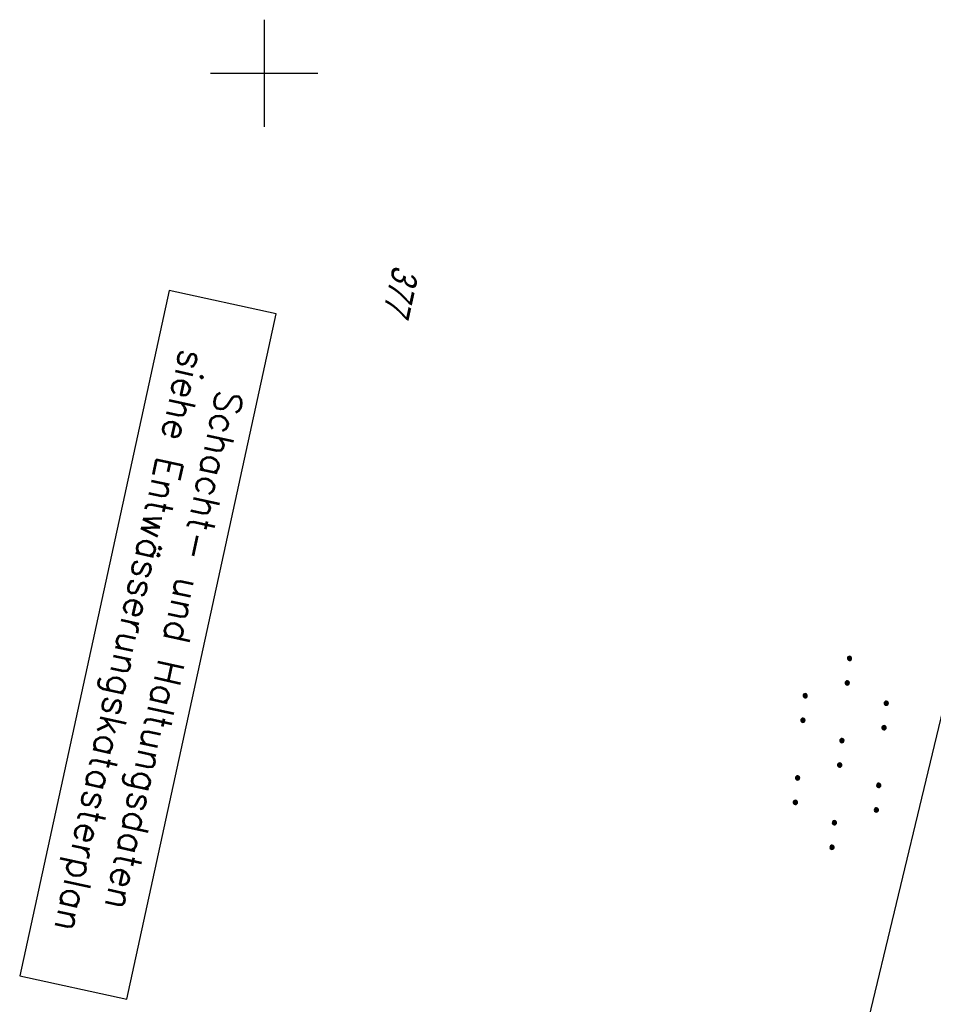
# Model space of a CAD drawing. Extents: x 510946 to 511423, y 462842 to 463807.
# Tile 9 of 33: x 511177 to 511262, y 463013 to 463105. Entities that reach past the tile are written whole.
import ezdxf

# ---------------------------------------------------------------- set-up
doc = ezdxf.new("R2010")
doc.units = 0
doc.header["$LTSCALE"] = 10
doc.header["$MEASUREMENT"] = 0
doc.linetypes.add('LT00', pattern=[0])
doc.layers.get('0').update_dxf_attribs({"linetype": 'LT00'})
for name, color, linetype in [('--EL_TEXT_KASTEN', 182, 'Continuous'), ('DFK_FLUR_NR', 250, 'LT00'), ('DFK_KATASTER', 250, 'LT00'), ('DFK_NUTZUNG', 250, 'LT00'), ('V105_RASTER', 250, 'LT00')]:
    doc.layers.add(name, color=color, linetype=linetype)
doc.styles.add('ROMANS', font='romans.shx', dxfattribs={"width": 0.8})
doc.styles.get("Standard").update_dxf_attribs({"font": 'ARIAL.TTF'})

# ---------------------------------------------------------------- blocks, each defined once
blk = doc.blocks.new('SYMB7110')
at = {"color": 0, "linetype": 'ByBlock'}
for p, q in [((-0.515, 0.392919), (-0.515, 0.367081)), ((-0.51, 0.362895), (-0.51, 0.397105)), ((-0.505, 0.399164), (-0.505, 0.360836)), ((-0.5, 0.360204), (-0.5, 0.399796)), ((-0.495, 0.399164), (-0.495, 0.360836)), ((-0.49, 0.362895), (-0.49, 0.397105)), ((-0.485, 0.392919), (-0.485, 0.367081)), ((-0.48, 0.379874), (-0.48, 0.380145)), ((-0.285, 0.392919), (-0.285, 0.367081)), ((-0.28, 0.362895), (-0.28, 0.397105)), ((-0.275, 0.399164), (-0.275, 0.360836)), ((-0.27, 0.360204), (-0.27, 0.399796)), ((-0.265, 0.399164), (-0.265, 0.360836)), ((-0.26, 0.362895), (-0.26, 0.397105)), ((-0.255, 0.392919), (-0.255, 0.367081)), ((-0.25, 0.379874), (-0.25, 0.380146)), ((0.255, 0.392919), (0.255, 0.367081)), ((0.26, 0.362895), (0.26, 0.397105)), ((0.265, 0.399164), (0.265, 0.360836)), ((0.27, 0.360204), (0.27, 0.399796)), ((0.275, 0.399164), (0.275, 0.360836)), ((0.28, 0.362895), (0.28, 0.397105)), ((0.285, 0.392919), (0.285, 0.367081)), ((0.29, 0.379874), (0.29, 0.380145)), ((0.485, 0.392919), (0.485, 0.367081)), ((0.49, 0.362895), (0.49, 0.397105)), ((0.495, 0.399164), (0.495, 0.360836)), ((0.5, 0.360204), (0.5, 0.399796)), ((0.505, 0.399164), (0.505, 0.360836)), ((0.51, 0.362895), (0.51, 0.397105)), ((0.515, 0.392919), (0.515, 0.367081)), ((0.52, 0.379874), (0.52, 0.380146)), ((-0.9, 0.012919), (-0.9, -0.012919)), ((-0.895, -0.017106), (-0.895, 0.017105)), ((-0.89, 0.019164), (-0.89, -0.019164)), ((-0.885, -0.019797), (-0.885, 0.019796)), ((-0.88, 0.019164), (-0.88, -0.019164)), ((-0.875, -0.017106), (-0.875, 0.017105)), ((-0.87, 0.012919), (-0.87, -0.012919)), ((-0.865, -0.000126), (-0.865, 0.000145)), ((-0.67, 0.012919), (-0.67, -0.012919)), ((-0.665, -0.017106), (-0.665, 0.017105)), ((-0.66, 0.019164), (-0.66, -0.019164)), ((-0.655, -0.019797), (-0.655, 0.019796)), ((-0.65, 0.019164), (-0.65, -0.019164)), ((-0.645, -0.017106), (-0.645, 0.017105)), ((-0.64, 0.012919), (-0.64, -0.012919)), ((-0.635, -0.000126), (-0.635, 0.000145)), ((-0.13, 0.012919), (-0.13, -0.012919)), ((-0.125, -0.017105), (-0.125, 0.017105)), ((-0.12, 0.019164), (-0.12, -0.019164)), ((-0.115, -0.019796), (-0.115, 0.019796)), ((-0.11, 0.019164), (-0.11, -0.019164)), ((-0.105, -0.017105), (-0.105, 0.017105)), ((-0.1, 0.012919), (-0.1, -0.012919)), ((-0.095, -0.000126), (-0.095, 0.000146)), ((0.1, 0.012919), (0.1, -0.012919)), ((0.105, -0.017105), (0.105, 0.017105)), ((0.11, 0.019164), (0.11, -0.019164)), ((0.115, -0.019796), (0.115, 0.019796)), ((0.12, 0.019164), (0.12, -0.019164)), ((0.125, -0.017105), (0.125, 0.017105)), ((0.13, 0.012919), (0.13, -0.012919)), ((0.135, -0.000126), (0.135, 0.000146)), ((0.64, 0.012919), (0.64, -0.012919)), ((0.645, -0.017105), (0.645, 0.017105)), ((0.65, 0.019164), (0.65, -0.019164)), ((0.655, -0.019796), (0.655, 0.019796)), ((0.66, 0.019164), (0.66, -0.019164)), ((0.665, -0.017105), (0.665, 0.017105)), ((0.67, 0.012919), (0.67, -0.012919)), ((0.675, -0.000126), (0.675, 0.000146)), ((0.87, 0.012919), (0.87, -0.012919)), ((0.875, -0.017105), (0.875, 0.017105)), ((0.88, 0.019164), (0.88, -0.019164)), ((0.885, -0.019796), (0.885, 0.019796)), ((0.89, 0.019164), (0.89, -0.019164)), ((0.895, -0.017105), (0.895, 0.017105)), ((0.9, 0.012919), (0.9, -0.012919)), ((0.905, -0.000126), (0.905, 0.000146)), ((-0.515, -0.367081), (-0.515, -0.392919)), ((-0.51, -0.397105), (-0.51, -0.362895)), ((-0.505, -0.360836), (-0.505, -0.399164)), ((-0.5, -0.399796), (-0.5, -0.360204)), ((-0.495, -0.360836), (-0.495, -0.399164)), ((-0.49, -0.397106), (-0.49, -0.362895)), ((-0.485, -0.367081), (-0.485, -0.392919)), ((-0.285, -0.367081), (-0.285, -0.392919)), ((-0.28, -0.397105), (-0.28, -0.362895)), ((-0.275, -0.360836), (-0.275, -0.399164)), ((-0.27, -0.399796), (-0.27, -0.360204)), ((-0.265, -0.360836), (-0.265, -0.399164)), ((-0.26, -0.397105), (-0.26, -0.362895)), ((-0.255, -0.367081), (-0.255, -0.392919)), ((0.255, -0.367081), (0.255, -0.392919)), ((0.26, -0.397105), (0.26, -0.362895)), ((0.265, -0.360836), (0.265, -0.399164)), ((0.27, -0.399796), (0.27, -0.360204)), ((0.275, -0.360836), (0.275, -0.399164)), ((0.28, -0.397105), (0.28, -0.362895)), ((0.285, -0.367081), (0.285, -0.392919)), ((0.485, -0.367081), (0.485, -0.392919)), ((0.49, -0.397105), (0.49, -0.362895)), ((0.495, -0.360836), (0.495, -0.399164)), ((0.5, -0.399796), (0.5, -0.360204)), ((0.505, -0.360836), (0.505, -0.399164)), ((0.51, -0.397105), (0.51, -0.362895)), ((0.515, -0.367081), (0.515, -0.392919)), ((-0.48, -0.380126), (-0.48, -0.379855)), ((-0.25, -0.380126), (-0.25, -0.379855)), ((0.29, -0.380126), (0.29, -0.379855)), ((0.52, -0.380126), (0.52, -0.379855))]:
    blk.add_line(p, q, dxfattribs=at)
for points in [[(-0.48, 0.38), (-0.481981, 0.388678), (-0.48753, 0.395637), (-0.49555, 0.399499), (-0.50445, 0.399499), (-0.51247, 0.395637), (-0.518019, 0.388678), (-0.52, 0.38), (-0.518019, 0.371322), (-0.51247, 0.364363), (-0.50445, 0.360501), (-0.49555, 0.360501), (-0.48753, 0.364363), (-0.481981, 0.371322), (-0.48, 0.38)], [(-0.25, 0.38), (-0.251981, 0.388678), (-0.25753, 0.395637), (-0.26555, 0.399499), (-0.27445, 0.399499), (-0.28247, 0.395637), (-0.288019, 0.388678), (-0.29, 0.38), (-0.288019, 0.371322), (-0.28247, 0.364363), (-0.27445, 0.360501), (-0.26555, 0.360501), (-0.25753, 0.364363), (-0.251981, 0.371322), (-0.25, 0.38)], [(0.29, 0.38), (0.288019, 0.388678), (0.28247, 0.395637), (0.27445, 0.399499), (0.26555, 0.399499), (0.25753, 0.395637), (0.251981, 0.388678), (0.25, 0.38), (0.251981, 0.371322), (0.25753, 0.364363), (0.26555, 0.360501), (0.27445, 0.360501), (0.28247, 0.364363), (0.288019, 0.371322), (0.29, 0.38)], [(0.52, 0.38), (0.518019, 0.388678), (0.51247, 0.395637), (0.50445, 0.399499), (0.495549, 0.399499), (0.48753, 0.395637), (0.481981, 0.388678), (0.48, 0.38), (0.481981, 0.371322), (0.48753, 0.364363), (0.495549, 0.360501), (0.50445, 0.360501), (0.51247, 0.364363), (0.518019, 0.371322), (0.52, 0.38)], [(-0.865, 0), (-0.866981, 0.008678), (-0.87253, 0.015637), (-0.88055, 0.019498), (-0.88945, 0.019498), (-0.89747, 0.015637), (-0.903019, 0.008678), (-0.905, 0)], [(-0.905, 0), (-0.903019, -0.008678), (-0.89747, -0.015637), (-0.88945, -0.019499), (-0.88055, -0.019499), (-0.87253, -0.015637), (-0.866981, -0.008678), (-0.865, 0)], [(-0.635, 0), (-0.636981, 0.008678), (-0.64253, 0.015637), (-0.65055, 0.019498), (-0.65945, 0.019498), (-0.66747, 0.015637), (-0.673019, 0.008678), (-0.675, 0)], [(-0.675, 0), (-0.673019, -0.008678), (-0.66747, -0.015637), (-0.65945, -0.019499), (-0.65055, -0.019499), (-0.64253, -0.015637), (-0.636981, -0.008678), (-0.635, 0)], [(-0.095, 0), (-0.096981, 0.008678), (-0.10253, 0.015637), (-0.11055, 0.019499), (-0.11945, 0.019499), (-0.12747, 0.015637), (-0.133019, 0.008678), (-0.135, 0)], [(-0.135, 0), (-0.133019, -0.008678), (-0.12747, -0.015637), (-0.11945, -0.019499), (-0.11055, -0.019499), (-0.10253, -0.015637), (-0.096981, -0.008678), (-0.095, 0)], [(0.135, 0), (0.133019, 0.008678), (0.12747, 0.015637), (0.11945, 0.019499), (0.11055, 0.019499), (0.10253, 0.015637), (0.096981, 0.008678), (0.095, 0)], [(0.095, 0), (0.096981, -0.008678), (0.10253, -0.015637), (0.11055, -0.019499), (0.11945, -0.019499), (0.12747, -0.015637), (0.133019, -0.008678), (0.135, 0)], [(0.675, 0), (0.673019, 0.008678), (0.66747, 0.015637), (0.65945, 0.019499), (0.65055, 0.019499), (0.64253, 0.015637), (0.636981, 0.008678), (0.635, 0)], [(0.635, 0), (0.636981, -0.008678), (0.64253, -0.015637), (0.65055, -0.019499), (0.65945, -0.019499), (0.66747, -0.015637), (0.673019, -0.008678), (0.675, 0)], [(0.905, 0), (0.903019, 0.008678), (0.89747, 0.015637), (0.88945, 0.019499), (0.88055, 0.019499), (0.87253, 0.015637), (0.866981, 0.008678), (0.865, 0)], [(0.865, 0), (0.866981, -0.008678), (0.87253, -0.015637), (0.88055, -0.019499), (0.88945, -0.019499), (0.89747, -0.015637), (0.903019, -0.008678), (0.905, 0)], [(-0.48, -0.38), (-0.481981, -0.371322), (-0.48753, -0.364363), (-0.49555, -0.360501), (-0.50445, -0.360501), (-0.51247, -0.364363), (-0.518019, -0.371322), (-0.52, -0.38), (-0.518019, -0.388678), (-0.51247, -0.395637), (-0.50445, -0.399499), (-0.49555, -0.399499), (-0.48753, -0.395637), (-0.481981, -0.388678), (-0.48, -0.38)], [(-0.25, -0.38), (-0.251981, -0.371322), (-0.25753, -0.364363), (-0.26555, -0.360501), (-0.27445, -0.360501), (-0.28247, -0.364363), (-0.288019, -0.371322), (-0.29, -0.38), (-0.288019, -0.388678), (-0.28247, -0.395637), (-0.27445, -0.399499), (-0.26555, -0.399499), (-0.25753, -0.395637), (-0.251981, -0.388678), (-0.25, -0.38)], [(0.29, -0.38), (0.288019, -0.371322), (0.28247, -0.364363), (0.27445, -0.360501), (0.26555, -0.360501), (0.25753, -0.364363), (0.251981, -0.371322), (0.25, -0.38), (0.251981, -0.388678), (0.25753, -0.395637), (0.26555, -0.399499), (0.27445, -0.399499), (0.28247, -0.395637), (0.288019, -0.388678), (0.29, -0.38)], [(0.52, -0.38), (0.518019, -0.371322), (0.51247, -0.364363), (0.50445, -0.360501), (0.495549, -0.360501), (0.48753, -0.364363), (0.481981, -0.371322), (0.48, -0.38), (0.481981, -0.388678), (0.48753, -0.395637), (0.495549, -0.399499), (0.50445, -0.399499), (0.51247, -0.395637), (0.518019, -0.388678), (0.52, -0.38)]]:
    blk.add_lwpolyline(points, dxfattribs=at)

msp = doc.modelspace()

# ---------------------------------------------------------------- linework, layer by layer
at = {"layer": '--EL_TEXT_KASTEN'}
msp.add_lwpolyline([(511191.125, 463079.723), (511177.188, 463015.739), (511187.178, 463013.563), (511201.115, 463077.547)], close=True, dxfattribs=at)
at = {"layer": 'DFK_KATASTER'}
msp.add_line((511246.725, 462971.309), (511267.665, 463058.57), dxfattribs=at)
at = {"layer": 'V105_RASTER'}
for p, q in [((511200, 463105), (511200, 463095)), ((511195, 463100), (511205, 463100))]:
    msp.add_line(p, q, dxfattribs=at)

# ---------------------------------------------------------------- block references
at = {"layer": 'DFK_NUTZUNG', "xscale": 10.00000000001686, "yscale": 10, "zscale": 10, "rotation": 264.7377100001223}
msp.add_blockref('SYMB7110', (511253.816, 463036.566), dxfattribs=at)

# ---------------------------------------------------------------- texts
at = {"layer": '--EL_TEXT_KASTEN', "insert": (511189.151, 463046.643), "char_height": 2.5, "attachment_point": 5, "rotation": 257.71138, "style": 'ROMANS'}
msp.add_mtext('{\\W1;Schacht- und Haltungsdaten\\Psiehe Entwässerungskatasterplan}', dxfattribs=at)
at = {"layer": 'DFK_FLUR_NR', "oblique": 13.754, "width": 0.75}
msp.add_text('377', height=2.5, rotation=257.7114, dxfattribs=at).set_placement((511212.06, 463082.16))

doc.saveas('drawing.dxf')
